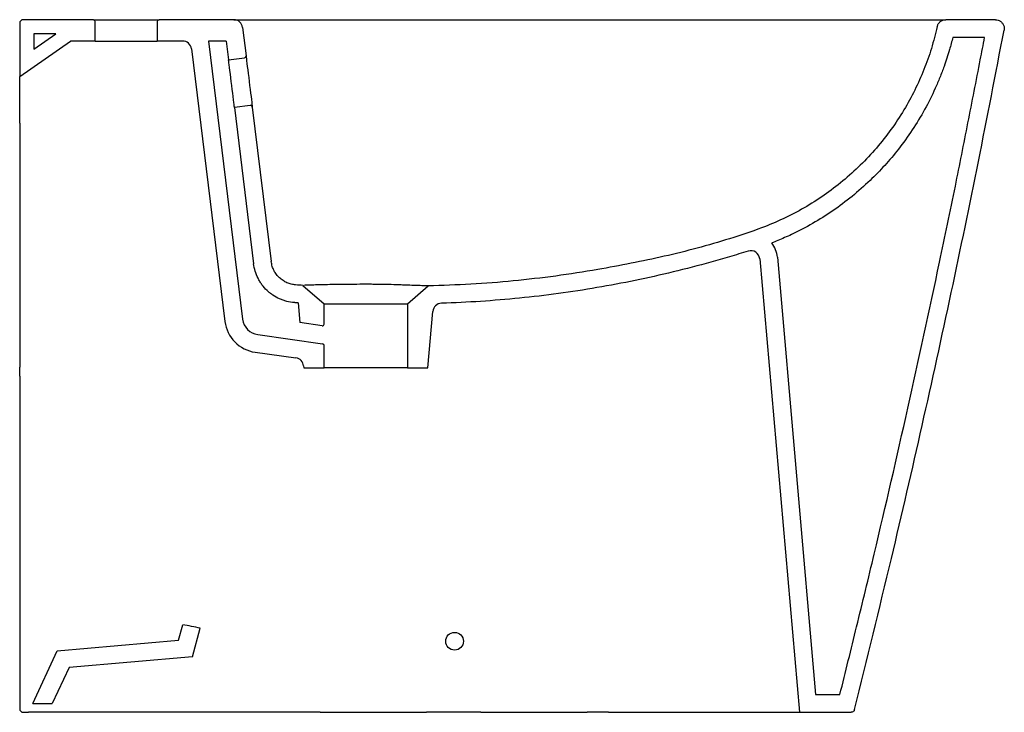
# Model space of a CAD drawing. Header units: millimetres. Extents: x 9960.889 to 9961.443, y 3186.018 to 3186.408.
import ezdxf

# ---------------------------------------------------------------- set-up
doc = ezdxf.new("R2010")
doc.units = ezdxf.units.MM
doc.layers.add('SANINDUSA', color=3, linetype='Continuous')

msp = doc.modelspace()

# ---------------------------------------------------------------- linework, layer by layer
at = {"layer": 'SANINDUSA'}
for p, q in [((9960.88862088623, 3186.406050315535), (9960.88862088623, 3186.376050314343)), ((9960.93011978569, 3186.408050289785), (9960.890620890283, 3186.408050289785)), ((9960.93011978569, 3186.408050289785), (9960.967119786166, 3186.408050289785)), ((9960.931119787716, 3186.396050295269), (9960.931119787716, 3186.40705030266)), ((9960.96611978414, 3186.40705030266), (9960.96611978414, 3186.396050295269)), ((9961.009196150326, 3186.408050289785), (9960.967119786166, 3186.408050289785)), ((9961.438260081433, 3186.408050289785), (9961.410364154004, 3186.408050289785)), ((9960.89662088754, 3186.400050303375), (9960.89662088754, 3186.391418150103)), ((9960.89662088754, 3186.391418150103), (9960.908948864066, 3186.400050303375)), ((9960.908948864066, 3186.400050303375), (9960.89662088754, 3186.400050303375)), ((9961.014158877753, 3186.40365966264), (9961.016122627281, 3186.387666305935)), ((9960.88862088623, 3186.376050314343), (9960.917183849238, 3186.396050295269)), ((9960.931119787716, 3186.396050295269), (9960.917183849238, 3186.396050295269)), ((9960.931119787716, 3186.396050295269), (9960.96611978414, 3186.396050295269)), ((9960.980444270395, 3186.396050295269), (9960.96611978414, 3186.396050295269)), ((9960.994942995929, 3186.396050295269), (9961.014178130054, 3186.239392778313)), ((9961.005018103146, 3186.396050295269), (9960.994942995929, 3186.396050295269)), ((9961.005018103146, 3186.396050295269), (9961.006319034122, 3186.385455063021)), ((9961.432202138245, 3186.398050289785), (9961.414272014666, 3186.398050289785)), ((9960.985406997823, 3186.391659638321), (9961.004252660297, 3186.238174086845)), ((9961.006319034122, 3186.385455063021), (9961.015251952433, 3186.386551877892)), ((9960.88862088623, 3186.375358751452), (9960.88862088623, 3186.376050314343)), ((9961.018542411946, 3186.359753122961), (9961.009609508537, 3186.35865630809)), ((9961.009609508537, 3186.35865630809), (9961.020418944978, 3186.270620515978)), ((9961.01965683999, 3186.358882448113), (9961.030344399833, 3186.271839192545)), ((9960.88862088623, 3186.349707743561), (9960.88862088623, 3186.328680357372)), ((9960.88862088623, 3186.328680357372), (9960.88862088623, 3186.323680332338)), ((9960.88862088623, 3186.323680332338), (9960.88862088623, 3186.27368035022)), ((9960.88862088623, 3186.27368035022), (9960.88862088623, 3186.268680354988)), ((9961.305502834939, 3186.273428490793), (9961.327845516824, 3186.018050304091)), ((9961.315464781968, 3186.274300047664), (9961.337008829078, 3186.02805030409)), ((9960.88862088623, 3186.268680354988), (9960.88862088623, 3186.212334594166)), ((9961.048179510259, 3186.258431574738), (9961.060120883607, 3186.248051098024)), ((9961.107120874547, 3186.248051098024), (9961.118770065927, 3186.258177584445)), ((9961.045424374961, 3186.248586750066), (9961.046396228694, 3186.237478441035)), ((9961.060120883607, 3186.248051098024), (9961.107120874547, 3186.248051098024)), ((9961.060120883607, 3186.236699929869), (9961.060120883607, 3186.248051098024)), ((9961.107120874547, 3186.248051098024), (9961.107120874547, 3186.212050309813)), ((9961.1186208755, 3186.212050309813), (9961.121399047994, 3186.243804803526)), ((9961.058981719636, 3186.2357096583), (9961.046396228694, 3186.237478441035)), ((9961.022711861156, 3186.2307087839), (9961.059260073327, 3186.22557226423)), ((9961.021320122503, 3186.220806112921), (9961.04424670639, 3186.217583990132)), ((9961.060120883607, 3186.212050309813), (9961.060120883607, 3186.224582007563)), ((9960.88862088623, 3186.207334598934), (9960.88862088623, 3186.212334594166)), ((9961.048531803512, 3186.21306841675), (9961.048620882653, 3186.212050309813)), ((9961.048620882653, 3186.212050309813), (9961.060120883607, 3186.212050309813)), ((9961.107120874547, 3186.212050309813), (9961.060120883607, 3186.212050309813)), ((9961.107120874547, 3186.212050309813), (9961.1186208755, 3186.212050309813)), ((9960.88862088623, 3186.207334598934), (9960.88862088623, 3186.157334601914)), ((9960.88862088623, 3186.157334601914), (9960.88862088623, 3186.152334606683)), ((9960.88862088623, 3186.152334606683), (9960.88862088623, 3186.020050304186)), ((9960.978163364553, 3186.058711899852), (9960.980484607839, 3186.067374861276)), ((9960.98601036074, 3186.049360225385), (9960.990324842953, 3186.065462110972)), ((9960.90979239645, 3186.052730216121), (9960.978163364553, 3186.058711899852)), ((9960.8959524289, 3186.023050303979), (9960.90979239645, 3186.052730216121)), ((9960.98601036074, 3186.049360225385), (9960.916415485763, 3186.04327146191)), ((9960.916415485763, 3186.04327146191), (9960.906986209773, 3186.023050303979)), ((9961.337008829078, 3186.02805030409), (9961.350700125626, 3186.02805030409)), ((9960.8959524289, 3186.023050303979), (9960.906986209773, 3186.023050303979)), ((9960.890620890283, 3186.018050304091), (9960.893620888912, 3186.018050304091)), ((9960.904654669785, 3186.018050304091), (9960.893620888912, 3186.018050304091)), ((9961.057870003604, 3186.018050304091), (9960.904654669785, 3186.018050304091)), ((9961.057870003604, 3186.018050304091), (9961.0629991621, 3186.018050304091)), ((9961.0629991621, 3186.018050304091), (9961.112999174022, 3186.018050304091)), ((9961.112999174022, 3186.018050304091), (9961.117866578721, 3186.018050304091)), ((9961.148357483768, 3186.018050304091), (9961.117866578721, 3186.018050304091)), ((9961.148357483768, 3186.018050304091), (9961.153486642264, 3186.018050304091)), ((9961.153486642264, 3186.018050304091), (9961.203486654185, 3186.018050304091)), ((9961.203486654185, 3186.018050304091), (9961.208354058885, 3186.018050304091)), ((9961.220366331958, 3186.018050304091), (9961.208354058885, 3186.018050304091)), ((9961.220366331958, 3186.018050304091), (9961.269540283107, 3186.018050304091)), ((9961.269540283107, 3186.018050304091), (9961.27943888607, 3186.018050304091)), ((9961.27943888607, 3186.018050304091), (9961.31479418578, 3186.018050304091)), ((9961.31479418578, 3186.018050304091), (9961.327845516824, 3186.018050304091)), ((9961.327845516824, 3186.018050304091), (9961.356963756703, 3186.018050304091))]:
    msp.add_line(p, q, dxfattribs=at)
at = {"layer": 'SANINDUSA', "flags": 128}
for points in [[(9961.016122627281, 3186.387666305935), (9961.016144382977, 3186.387489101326), (9961.01620911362, 3186.386961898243), (9961.01631522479, 3186.386097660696), (9961.01646010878, 3186.384917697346), (9961.016640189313, 3186.383451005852), (9961.016851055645, 3186.381733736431), (9961.017087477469, 3186.379808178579), (9961.017343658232, 3186.377721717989), (9961.017613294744, 3186.375525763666), (9961.017889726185, 3186.373274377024), (9961.018166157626, 3186.371022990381), (9961.018435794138, 3186.368827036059), (9961.018691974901, 3186.366740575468), (9961.018928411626, 3186.364815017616), (9961.019139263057, 3186.363097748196), (9961.01931934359, 3186.361631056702), (9961.01946422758, 3186.360451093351), (9961.019570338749, 3186.359586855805), (9961.019635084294, 3186.359059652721), (9961.01965683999, 3186.358882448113)], [(9961.009609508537, 3186.35865630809), (9961.009587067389, 3186.358839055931), (9961.00952035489, 3186.359382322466), (9961.009411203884, 3186.36027129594), (9961.009262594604, 3186.361481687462), (9961.009078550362, 3186.362980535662), (9961.008864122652, 3186.364726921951), (9961.00862515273, 3186.36667322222), (9961.008368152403, 3186.368766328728), (9961.008100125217, 3186.370949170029), (9961.007828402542, 3186.373162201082), (9961.007560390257, 3186.375345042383), (9961.007303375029, 3186.377438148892), (9961.007064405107, 3186.37938444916), (9961.006849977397, 3186.381130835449), (9961.006665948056, 3186.382629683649), (9961.006517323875, 3186.383840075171), (9961.006408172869, 3186.384729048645), (9961.006341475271, 3186.38527231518), (9961.006319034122, 3186.385455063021)]]:
    msp.add_lwpolyline(points, dxfattribs=at)
at = {"layer": 'SANINDUSA'}
msp.add_circle((9961.133620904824, 3186.058050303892), 0.005, dxfattribs=at)
for centre, radius, start, end in [((9960.89062088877, 3186.406050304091), 0.002000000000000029, 90, 180), ((9960.93011978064, 3186.40705030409), 0.001000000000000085, 0, 90), ((9960.96711978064, 3186.40705030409), 0.0009999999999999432, 90, 180), ((9961.009196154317, 3186.40305030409), 0.005000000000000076, 6.999999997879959, 90), ((9960.980444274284, 3186.39105030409), 0.005000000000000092, 6.999999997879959, 90), ((9961.0151300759, 3186.387544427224), 0.001000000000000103, 276.9999999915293, 6.999999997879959), ((9961.01866428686, 3186.358760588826), 0.000999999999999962, 6.999999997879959, 96.99999999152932), ((9961.30052184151, 3186.272992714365), 0.01500000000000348, 4.999999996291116, 38.44820061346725), ((9961.30052184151, 3186.272992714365), 0.005000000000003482, 4.999999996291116, 107.3930520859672), ((9961.1263800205, 3186.243369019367), 0.004999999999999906, 91.80106832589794, 175.0000000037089), ((9961.02410358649, 3186.240611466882), 0.02000000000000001, 186.99999999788, 262.0000000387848), ((9961.02410358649, 3186.240611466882), 0.01000000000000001, 186.99999999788, 262.0000000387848), ((9961.059120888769, 3186.236699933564), 0.001000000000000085, 262.0000000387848, 0), ((9961.059120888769, 3186.224582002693), 0.001000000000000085, 0, 82.00000003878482), ((9961.04355084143, 3186.212632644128), 0.004999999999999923, 4.999999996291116, 82.00000003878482), ((9960.89062088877, 3186.020050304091), 0.002000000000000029, 180, 270)]:
    msp.add_arc(centre, radius, start, end, dxfattribs=at)
for points, knots in [([(9961.009196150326, 3186.408050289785), (9961.009230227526, 3186.408050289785), (9961.00929837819, 3186.408050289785), (9961.009876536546, 3186.408050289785), (9961.01089566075, 3186.408050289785), (9961.012429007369, 3186.408050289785), (9961.014382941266, 3186.408050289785), (9961.01668738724, 3186.408050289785), (9961.019327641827, 3186.408050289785), (9961.022221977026, 3186.408050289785), (9961.025299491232, 3186.408050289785), (9961.027410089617, 3186.408050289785), (9961.028465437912, 3186.408050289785)], [0, 0, 0, 0, 0.0897810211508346, 0.1795521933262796, 0.2852248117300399, 0.3908695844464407, 0.4924949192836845, 0.5940963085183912, 0.6955851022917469, 0.7970628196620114, 0.8985266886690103, 0.9999999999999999, 0.9999999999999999, 0.9999999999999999, 0.9999999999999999]), ([(9961.028465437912, 3186.408050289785), (9961.083472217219, 3186.408050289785), (9961.158301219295, 3186.408050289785), (9961.233130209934, 3186.408050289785), (9961.410364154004, 3186.408050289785)], [0, 0, 0, 0, 0.7350997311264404, 1, 1, 1, 1]), ([(9961.405483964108, 3186.404138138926), (9961.404468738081, 3186.400042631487), (9961.402434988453, 3186.391838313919), (9961.39814211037, 3186.379886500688), (9961.392985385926, 3186.368292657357), (9961.38680817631, 3186.356996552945), (9961.37959393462, 3186.34609604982), (9961.37135961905, 3186.335674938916), (9961.362288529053, 3186.325973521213), (9961.35244807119, 3186.317077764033), (9961.341878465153, 3186.309063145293), (9961.330660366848, 3186.301962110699), (9961.318900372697, 3186.295791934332), (9961.304847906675, 3186.289992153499), (9961.288597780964, 3186.284585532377), (9961.270279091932, 3186.279275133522), (9961.251740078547, 3186.274728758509), (9961.233064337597, 3186.27079052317), (9961.212687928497, 3186.267013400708), (9961.190585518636, 3186.263567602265), (9961.166724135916, 3186.260830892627), (9961.142778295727, 3186.258924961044), (9961.126777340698, 3186.258426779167), (9961.118779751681, 3186.25817777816)], [0, 0, 0, 0, 0.03633925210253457, 0.07279653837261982, 0.1092526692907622, 0.1455903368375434, 0.1836045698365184, 0.2217548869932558, 0.2599052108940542, 0.2979197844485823, 0.3359235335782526, 0.3740629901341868, 0.4122023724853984, 0.450205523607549, 0.5049244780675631, 0.55969514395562, 0.6145219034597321, 0.6693635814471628, 0.7241421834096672, 0.7930815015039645, 0.8620708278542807, 0.9310603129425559, 1, 1, 1, 1]), ([(9961.405483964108, 3186.404138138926), (9961.405660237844, 3186.404675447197), (9961.406012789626, 3186.405750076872), (9961.40717958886, 3186.407014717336), (9961.408669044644, 3186.407883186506), (9961.409798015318, 3186.407994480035), (9961.410364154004, 3186.408050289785)], [0, 0, 0, 0, 0.2496300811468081, 0.4992662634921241, 0.7488998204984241, 1, 1, 1, 1]), ([(9961.438260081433, 3186.408050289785), (9961.438822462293, 3186.407994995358), (9961.439947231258, 3186.407884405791), (9961.441443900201, 3186.407022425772), (9961.442582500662, 3186.405752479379), (9961.443230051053, 3186.404169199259), (9961.443304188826, 3186.402904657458), (9961.443192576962, 3186.402235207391), (9961.443172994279, 3186.402117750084)], [0, 0, 0, 0, 0.1918570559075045, 0.3837165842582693, 0.5755651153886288, 0.7673879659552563, 0.9591874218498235, 1, 1, 1, 1]), ([(9961.358903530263, 3186.019563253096), (9961.365916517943, 3186.047938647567), (9961.37906482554, 3186.101138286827), (9961.397126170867, 3186.179459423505), (9961.413454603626, 3186.25394474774), (9961.428883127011, 3186.328154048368), (9961.438409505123, 3186.37746214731), (9961.443172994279, 3186.402117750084)], [0, 0, 0, 0, 0.223815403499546, 0.4196205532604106, 0.6154515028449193, 0.8077136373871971, 0.9999999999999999, 0.9999999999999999, 0.9999999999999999, 0.9999999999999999]), ([(9961.414272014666, 3186.398050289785), (9961.413704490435, 3186.395803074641), (9961.413106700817, 3186.393513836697), (9961.411993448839, 3186.389616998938), (9961.41150904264, 3186.388021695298), (9961.410490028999, 3186.384876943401), (9961.409954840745, 3186.383319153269), (9961.408637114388, 3186.379669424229), (9961.40783668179, 3186.377592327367), (9961.406166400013, 3186.373478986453), (9961.405292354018, 3186.371434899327), (9961.402548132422, 3186.365346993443), (9961.400551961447, 3186.361345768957), (9961.396238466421, 3186.353525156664), (9961.393920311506, 3186.349701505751), (9961.388987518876, 3186.342262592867), (9961.38637309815, 3186.338645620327), (9961.378721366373, 3186.328896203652), (9961.373387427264, 3186.323001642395), (9961.364400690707, 3186.314384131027), (9961.361014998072, 3186.311390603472), (9961.354004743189, 3186.305693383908), (9961.350384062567, 3186.302991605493), (9961.342970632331, 3186.297912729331), (9961.339182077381, 3186.295534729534), (9961.331437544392, 3186.291079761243), (9961.32746503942, 3186.288993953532), (9961.320819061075, 3186.285866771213), (9961.318224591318, 3186.284733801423), (9961.314508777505, 3186.283205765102), (9961.313389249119, 3186.282757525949), (9961.312269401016, 3186.282319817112)], [0.01076582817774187, 0.01076582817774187, 0.01076582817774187, 0.01076582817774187, 0.03026642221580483, 0.03026642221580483, 0.04350314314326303, 0.04350314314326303, 0.05673986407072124, 0.05673986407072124, 0.07480308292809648, 0.07480308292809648, 0.09286630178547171, 0.09286630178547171, 0.1289927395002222, 0.1289927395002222, 0.1651191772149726, 0.1651191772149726, 0.2012456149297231, 0.2012456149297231, 0.2655562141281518, 0.2655562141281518, 0.3020894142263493, 0.3020894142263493, 0.3386226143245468, 0.3386226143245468, 0.3748795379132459, 0.3748795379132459, 0.411136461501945, 0.411136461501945, 0.4340745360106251, 0.4340745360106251, 0.4439617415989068, 0.4439617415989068, 0.4439617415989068, 0.4439617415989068]), ([(9961.350700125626, 3186.02805030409), (9961.353846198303, 3186.04078203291), (9961.356987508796, 3186.053509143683), (9961.363442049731, 3186.079880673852), (9961.366751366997, 3186.093525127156), (9961.37651028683, 3186.134479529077), (9961.382799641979, 3186.161843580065), (9961.395062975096, 3186.216651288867), (9961.40103304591, 3186.244092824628), (9961.409846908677, 3186.285837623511), (9961.412812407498, 3186.300117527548), (9961.418130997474, 3186.326239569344), (9961.420498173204, 3186.33807816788), (9961.42517109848, 3186.361782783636), (9961.427479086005, 3186.373646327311), (9961.430586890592, 3186.389694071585), (9961.431394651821, 3186.393871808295), (9961.432202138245, 3186.398050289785)], [0.01600703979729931, 0.01600703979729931, 0.01600703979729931, 0.01600703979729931, 0.1164432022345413, 0.1164432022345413, 0.2241097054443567, 0.2241097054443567, 0.4394427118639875, 0.4394427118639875, 0.6547757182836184, 0.6547757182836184, 0.7666375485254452, 0.7666375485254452, 0.8592691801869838, 0.8592691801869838, 0.9519008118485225, 0.9519008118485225, 0.9844935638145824, 0.9844935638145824, 0.9844935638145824, 0.9844935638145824]), ([(9960.88862088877, 3186.349707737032), (9960.88862088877, 3186.351240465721), (9960.88862088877, 3186.352752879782), (9960.88862088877, 3186.355739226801), (9960.88862088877, 3186.357213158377), (9960.88862088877, 3186.359393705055), (9960.88862088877, 3186.360117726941), (9960.88862088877, 3186.361529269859), (9960.88862088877, 3186.362219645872), (9960.88862088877, 3186.364244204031), (9960.88862088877, 3186.365532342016), (9960.88862088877, 3186.367362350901), (9960.88862088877, 3186.367956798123), (9960.88862088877, 3186.369100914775), (9960.88862088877, 3186.369644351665), (9960.88862088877, 3186.371186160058), (9960.88862088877, 3186.372097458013), (9960.88862088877, 3186.373258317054), (9960.88862088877, 3186.373603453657), (9960.88862088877, 3186.374205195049), (9960.88862088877, 3186.374462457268), (9960.88862088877, 3186.374885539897), (9960.88862088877, 3186.375051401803), (9960.88862088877, 3186.375225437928), (9960.88862088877, 3186.375270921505), (9960.88862088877, 3186.375334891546), (9960.88862088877, 3186.37535358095), (9960.88862088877, 3186.37535875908)], [0, 0, 0, 0, 0.1250000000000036, 0.1250000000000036, 0.2500000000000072, 0.2500000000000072, 0.3125000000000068, 0.3125000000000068, 0.3750000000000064, 0.3750000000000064, 0.5000000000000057, 0.5000000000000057, 0.5625000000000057, 0.5625000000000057, 0.6250000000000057, 0.6250000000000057, 0.7500000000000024, 0.7500000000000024, 0.8125000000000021, 0.8125000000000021, 0.8750000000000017, 0.8750000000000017, 0.9375000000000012, 0.9375000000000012, 0.9687500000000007, 0.9687500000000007, 1, 1, 1, 1]), ([(9961.299027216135, 3186.277764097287), (9961.297279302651, 3186.277216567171), (9961.295530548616, 3186.276672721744), (9961.29202945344, 3186.275600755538), (9961.290277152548, 3186.275072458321), (9961.285015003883, 3186.273510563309), (9961.281499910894, 3186.272499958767), (9961.270933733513, 3186.269559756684), (9961.263861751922, 3186.26772176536), (9961.24256255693, 3186.262572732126), (9961.228252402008, 3186.259625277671), (9961.206620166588, 3186.255936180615), (9961.199381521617, 3186.254828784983), (9961.184847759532, 3186.252861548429), (9961.177550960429, 3186.252001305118), (9961.15558622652, 3186.249794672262), (9961.140917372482, 3186.248828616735), (9961.126222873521, 3186.248366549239)], [0, 0, 0, 0, 0.03124999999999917, 0.03124999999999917, 0.06249999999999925, 0.06249999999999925, 0.1249999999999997, 0.1249999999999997, 0.2500000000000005, 0.2500000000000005, 0.5000000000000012, 0.5000000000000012, 0.6250000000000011, 0.6250000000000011, 0.750000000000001, 0.750000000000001, 1, 1, 1, 1]), ([(9961.04407206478, 3186.258711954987), (9961.043246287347, 3186.258816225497), (9961.041570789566, 3186.25902778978), (9961.03918068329, 3186.259869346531), (9961.03693884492, 3186.26108145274), (9961.034952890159, 3186.262646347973), (9961.033239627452, 3186.264537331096), (9961.03186166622, 3186.266714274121), (9961.030815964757, 3186.269169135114), (9961.030503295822, 3186.270939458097), (9961.030344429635, 3186.271838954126)], [0, 0, 0, 0, 0.1212758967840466, 0.2460681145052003, 0.3673447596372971, 0.4921383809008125, 0.6134067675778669, 0.7381922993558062, 0.8669762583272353, 1, 1, 1, 1]), ([(9961.043298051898, 3186.248741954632), (9961.041859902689, 3186.248853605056), (9961.040452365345, 3186.249087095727), (9961.038385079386, 3186.249612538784), (9961.037703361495, 3186.249817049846), (9961.036354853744, 3186.250285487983), (9961.035686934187, 3186.250549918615), (9961.033713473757, 3186.251432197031), (9961.032466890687, 3186.252124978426), (9961.030696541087, 3186.253314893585), (9961.030123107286, 3186.253736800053), (9961.029010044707, 3186.254631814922), (9961.028468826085, 3186.25510645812), (9961.026908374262, 3186.256599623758), (9961.02596759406, 3186.257670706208), (9961.0247002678, 3186.259386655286), (9961.024301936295, 3186.259976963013), (9961.023554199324, 3186.261194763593), (9961.02320346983, 3186.261824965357), (9961.022237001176, 3186.263753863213), (9961.021711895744, 3186.265076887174), (9961.020890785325, 3186.267794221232), (9961.02059476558, 3186.269188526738), (9961.020418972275, 3186.270620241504)], [0, 0, 0, 0, 0.124999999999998, 0.124999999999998, 0.1874999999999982, 0.1874999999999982, 0.2499999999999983, 0.2499999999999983, 0.3749999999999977, 0.3749999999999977, 0.4374999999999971, 0.4374999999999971, 0.4999999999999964, 0.4999999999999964, 0.6249999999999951, 0.6249999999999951, 0.6874999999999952, 0.6874999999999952, 0.7499999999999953, 0.7499999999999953, 0.8749999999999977, 0.8749999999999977, 1, 1, 1, 1]), ([(9961.11877007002, 3186.258177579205), (9961.118770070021, 3186.258177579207), (9961.118568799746, 3186.25818269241), (9961.117969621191, 3186.258196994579), (9961.117719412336, 3186.258202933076), (9961.117119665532, 3186.258217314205), (9961.116773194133, 3186.258225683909), (9961.115598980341, 3186.258254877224), (9961.114637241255, 3186.258279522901), (9961.11321295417, 3186.258320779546), (9961.112916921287, 3186.258329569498), (9961.112302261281, 3186.258348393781), (9961.111984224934, 3186.258358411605), (9961.11100565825, 3186.258390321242), (9961.11031806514, 3186.258414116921), (9961.10815481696, 3186.258496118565), (9961.106577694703, 3186.258562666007), (9961.104419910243, 3186.258645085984), (9961.103977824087, 3186.258661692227), (9961.103081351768, 3186.258694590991), (9961.102627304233, 3186.258710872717), (9961.101247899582, 3186.25875889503), (9961.100305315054, 3186.258789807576), (9961.097408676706, 3186.258876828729), (9961.09538628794, 3186.258927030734), (9961.092736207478, 3186.258974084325), (9961.092200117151, 3186.258982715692), (9961.09112827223, 3186.258998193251), (9961.090590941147, 3186.259005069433), (9961.088974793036, 3186.259023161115), (9961.087891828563, 3186.25903182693), (9961.085715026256, 3186.259042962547), (9961.08462117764, 3186.259045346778), (9961.082972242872, 3186.259045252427), (9961.082421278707, 3186.259044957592), (9961.081316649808, 3186.259043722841), (9961.08076273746, 3186.259042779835), (9961.078015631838, 3186.259036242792), (9961.075866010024, 3186.259025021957), (9961.072712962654, 3186.258996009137), (9961.071673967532, 3186.258984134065), (9961.07013381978, 3186.2589637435), (9961.069623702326, 3186.258956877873), (9961.06861978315, 3186.258943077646), (9961.068124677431, 3186.258936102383), (9961.065683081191, 3186.258900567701), (9961.063837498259, 3186.258870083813), (9961.061666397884, 3186.258828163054), (9961.061239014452, 3186.25881960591), (9961.060398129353, 3186.258802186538), (9961.059984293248, 3186.258793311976), (9961.058776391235, 3186.258766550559), (9961.058011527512, 3186.258748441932), (9961.055834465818, 3186.258693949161), (9961.054538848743, 3186.258657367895), (9961.053116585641, 3186.25861383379), (9961.052841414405, 3186.258605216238), (9961.052315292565, 3186.258588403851), (9961.052064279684, 3186.258580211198), (9961.051346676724, 3186.258556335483), (9961.050915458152, 3186.25854134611), (9961.049760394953, 3186.258499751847), (9961.04917408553, 3186.258476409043), (9961.04877731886, 3186.258459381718)], [0, 0, 0, 0, 0.06250000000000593, 0.06250000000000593, 0.09375000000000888, 0.09375000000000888, 0.1250000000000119, 0.1250000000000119, 0.1875000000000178, 0.1875000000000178, 0.2031250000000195, 0.2031250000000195, 0.2187500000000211, 0.2187500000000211, 0.2500000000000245, 0.2500000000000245, 0.3125000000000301, 0.3125000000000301, 0.3281250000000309, 0.3281250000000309, 0.3437500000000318, 0.3437500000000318, 0.3750000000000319, 0.3750000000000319, 0.4375000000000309, 0.4375000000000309, 0.4531250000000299, 0.4531250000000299, 0.4687500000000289, 0.4687500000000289, 0.5000000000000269, 0.5000000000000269, 0.531250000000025, 0.531250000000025, 0.546875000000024, 0.546875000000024, 0.562500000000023, 0.562500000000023, 0.6250000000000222, 0.6250000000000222, 0.6562500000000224, 0.6562500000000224, 0.671875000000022, 0.671875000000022, 0.6875000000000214, 0.6875000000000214, 0.750000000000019, 0.750000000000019, 0.7656250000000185, 0.7656250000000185, 0.781250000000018, 0.781250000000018, 0.8125000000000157, 0.8125000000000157, 0.875000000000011, 0.875000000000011, 0.8906250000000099, 0.8906250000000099, 0.9062500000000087, 0.9062500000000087, 0.9375000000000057, 0.9375000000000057, 1, 1, 1, 1]), ([(9961.358903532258, 3186.01956325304), (9961.358849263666, 3186.019347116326), (9961.358761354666, 3186.019145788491), (9961.35851846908, 3186.018772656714), (9961.358369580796, 3186.01861048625), (9961.35801896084, 3186.018336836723), (9961.357825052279, 3186.018231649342), (9961.35740493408, 3186.018086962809), (9961.357186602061, 3186.018050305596), (9961.356963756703, 3186.018050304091)], [0, 0, 0, 0, 0.25, 0.25, 0.5, 0.5, 0.75, 0.75, 1, 1, 1, 1])]:
    msp.add_open_spline(points, degree=3, knots=knots, dxfattribs=at)
for points, degree in [([(9961.04817950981, 3186.258431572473), (9961.046807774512, 3186.258512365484), (9961.045438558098, 3186.258605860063), (9961.044071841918, 3186.258711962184)], 3), ([(9961.045424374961, 3186.248586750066), (9961.043297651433, 3186.248741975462)], 1), ([(9960.990324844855, 3186.065462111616), (9960.987044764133, 3186.066099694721), (9960.98376468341, 3186.066737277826), (9960.980484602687, 3186.067374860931)], 3)]:
    msp.add_open_spline(points, degree=degree, dxfattribs=at)

doc.saveas('drawing.dxf')
